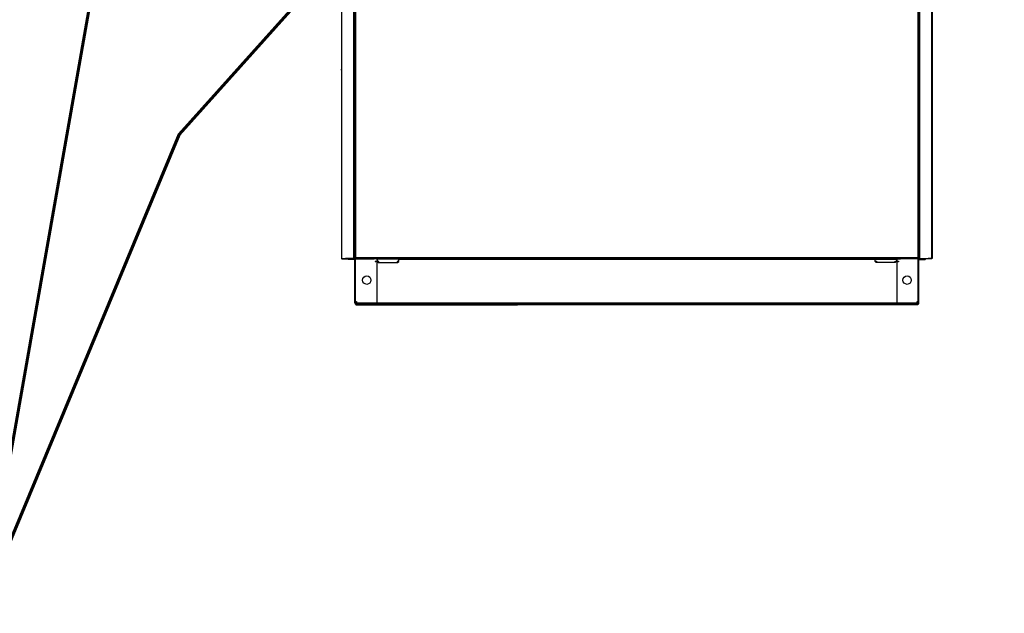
# Model space of a CAD drawing. Extents: x -543332 to -323966, y -9028 to 137422.
# Tile 196 of 250: x -406889 to -406838, y 29151 to 29181. Entities that reach past the tile are written whole.
import ezdxf

# ---------------------------------------------------------------- set-up
doc = ezdxf.new("R2010")
doc.units = 0
doc.header["$MEASUREMENT"] = 0
doc.layers.get('0').update_dxf_attribs({"color": 8})
doc.layers.add('$ IE_OPISY', color=7, linetype='Continuous', lineweight=25)
doc.styles.add('ROMANS', font='romans.shx', dxfattribs={"width": 0.85})

msp = doc.modelspace()

# ---------------------------------------------------------------- linework, layer by layer
for p, q in [((-406871.52, 29175.63), (-406871.52, 29210.416)), ((-406842.179, 29175.63), (-406842.179, 29210.416)), ((-406872.162, 29184.068), (-406872.162, 29168.917)), ((-406872.139, 29168.917), (-406872.139, 29184.064)), ((-406871.481, 29175.561), (-406871.481, 29184.06)), ((-406871.464, 29175.548), (-406871.464, 29184.06)), ((-406871.425, 29175.595), (-406871.425, 29184.081)), ((-406842.274, 29175.595), (-406842.274, 29184.081)), ((-406842.235, 29175.548), (-406842.235, 29184.06)), ((-406842.218, 29175.561), (-406842.218, 29184.06)), ((-406841.56, 29168.917), (-406841.56, 29184.064)), ((-406841.537, 29184.068), (-406841.537, 29168.917)), ((-406872.16, 29178.672), (-406872.16, 29178.722)), ((-406841.539, 29178.672), (-406841.539, 29178.722)), ((-406871.52, 29168.902), (-406871.52, 29175.625)), ((-406871.518, 29175.625), (-406871.518, 29175.63)), ((-406871.481, 29168.917), (-406871.481, 29175.561)), ((-406871.464, 29168.823), (-406871.464, 29175.548)), ((-406871.425, 29168.941), (-406871.425, 29175.595)), ((-406842.274, 29168.941), (-406842.274, 29175.595)), ((-406842.235, 29168.823), (-406842.235, 29175.548)), ((-406842.218, 29168.917), (-406842.218, 29175.561)), ((-406842.181, 29175.625), (-406842.181, 29175.63)), ((-406842.179, 29168.902), (-406842.179, 29175.625)), ((-406871.425, 29168.941), (-406871.425, 29170.236)), ((-406842.274, 29168.941), (-406842.274, 29170.236)), ((-406871.481, 29168.917), (-406871.481, 29169.445)), ((-406842.218, 29168.917), (-406842.218, 29169.445)), ((-406872.162, 29168.934), (-406872.155, 29168.934)), ((-406872.155, 29168.917), (-406872.162, 29168.917)), ((-406872.155, 29168.934), (-406872.155, 29168.927)), ((-406872.155, 29168.927), (-406872.147, 29168.927)), ((-406872.155, 29168.917), (-406872.155, 29168.909)), ((-406872.155, 29168.909), (-406872.148, 29168.909)), ((-406872.148, 29168.902), (-406872.148, 29168.909)), ((-406872.148, 29168.902), (-406871.943, 29168.902)), ((-406872.147, 29168.927), (-406872.147, 29168.917)), ((-406872.139, 29168.917), (-406872.147, 29168.917)), ((-406872.139, 29168.917), (-406871.958, 29168.917)), ((-406871.455, 29168.917), (-406871.958, 29168.917)), ((-406871.935, 29168.902), (-406871.943, 29168.902)), ((-406871.937, 29168.902), (-406871.52, 29168.902)), ((-406871.795, 29168.86), (-406871.836, 29168.901)), ((-406871.769, 29168.86), (-406871.795, 29168.86)), ((-406871.785, 29168.901), (-406871.785, 29168.902)), ((-406871.479, 29168.86), (-406871.769, 29168.86)), ((-406871.505, 29168.902), (-406871.52, 29168.902)), ((-406871.505, 29168.917), (-406871.505, 29168.902)), ((-406871.481, 29168.893), (-406871.505, 29168.902)), ((-406871.464, 29168.893), (-406871.481, 29168.893)), ((-406871.479, 29168.86), (-406871.464, 29168.823)), ((-406871.464, 29168.927), (-406871.457, 29168.927)), ((-406871.464, 29168.917), (-406871.439, 29168.917)), ((-406871.464, 29168.708), (-406871.464, 29168.879)), ((-406871.464, 29166.591), (-406871.464, 29168.708)), ((-406871.457, 29168.927), (-406871.457, 29168.934)), ((-406871.457, 29168.934), (-406871.439, 29168.934)), ((-406871.448, 29168.902), (-406871.448, 29168.927)), ((-406871.448, 29168.927), (-406871.432, 29168.927)), ((-406871.448, 29168.902), (-406871.439, 29168.902)), ((-406871.439, 29168.934), (-406871.439, 29168.917)), ((-406871.432, 29168.934), (-406871.439, 29168.934)), ((-406871.439, 29168.902), (-406871.439, 29168.909)), ((-406871.439, 29168.909), (-406871.432, 29168.909)), ((-406871.439, 29168.902), (-406871.382, 29168.902)), ((-406871.434, 29168.902), (-406871.034, 29168.902)), ((-406871.434, 29168.708), (-406871.434, 29168.902)), ((-406871.434, 29166.591), (-406871.434, 29168.708)), ((-406871.432, 29168.934), (-406871.432, 29168.941)), ((-406871.432, 29168.941), (-406871.425, 29168.941)), ((-406871.432, 29168.909), (-406871.432, 29168.934)), ((-406871.425, 29168.934), (-406871.432, 29168.934)), ((-406871.425, 29168.941), (-406871.425, 29168.934)), ((-406871.425, 29168.941), (-406863.044, 29168.941)), ((-406842.274, 29168.941), (-406871.425, 29168.941)), ((-406871.385, 29168.902), (-406870.715, 29168.902)), ((-406871.034, 29168.902), (-406870.474, 29168.902)), ((-406863.044, 29168.902), (-406870.513, 29168.902)), ((-406870.327, 29168.902), (-406870.327, 29168.678)), ((-406870.327, 29168.678), (-406870.327, 29166.629)), ((-406870.306, 29168.902), (-406870.306, 29168.758)), ((-406870.306, 29168.902), (-406870.306, 29168.888)), ((-406870.306, 29168.888), (-406869.199, 29168.888)), ((-406863.044, 29168.873), (-406870.306, 29168.873)), ((-406870.306, 29168.758), (-406870.249, 29168.701)), ((-406870.249, 29168.701), (-406869.256, 29168.701)), ((-406869.256, 29168.701), (-406869.199, 29168.758)), ((-406869.199, 29168.758), (-406869.199, 29168.902)), ((-406869.199, 29168.902), (-406843.186, 29168.902)), ((-406869.199, 29168.873), (-406843.393, 29168.873)), ((-406844.5, 29168.758), (-406844.5, 29168.902)), ((-406843.393, 29168.888), (-406844.5, 29168.888)), ((-406844.443, 29168.701), (-406844.5, 29168.758)), ((-406843.45, 29168.701), (-406844.443, 29168.701)), ((-406843.393, 29168.758), (-406843.45, 29168.701)), ((-406843.393, 29168.902), (-406843.393, 29168.758)), ((-406843.393, 29168.902), (-406843.393, 29168.888)), ((-406843.373, 29168.902), (-406843.373, 29168.678)), ((-406843.373, 29168.678), (-406843.373, 29166.629)), ((-406842.666, 29168.902), (-406843.226, 29168.902)), ((-406842.315, 29168.902), (-406842.985, 29168.902)), ((-406842.265, 29168.902), (-406842.666, 29168.902)), ((-406842.26, 29168.902), (-406842.317, 29168.902)), ((-406842.267, 29168.941), (-406842.274, 29168.941)), ((-406842.274, 29168.941), (-406842.274, 29168.934)), ((-406842.274, 29168.934), (-406842.267, 29168.934)), ((-406842.267, 29168.934), (-406842.267, 29168.941)), ((-406842.267, 29168.909), (-406842.267, 29168.934)), ((-406842.267, 29168.934), (-406842.26, 29168.934)), ((-406842.251, 29168.927), (-406842.267, 29168.927)), ((-406842.26, 29168.909), (-406842.267, 29168.909)), ((-406842.265, 29168.708), (-406842.265, 29168.902)), ((-406842.265, 29166.591), (-406842.265, 29168.708)), ((-406842.242, 29168.934), (-406842.26, 29168.934)), ((-406842.26, 29168.934), (-406842.26, 29168.917)), ((-406842.235, 29168.917), (-406842.26, 29168.917)), ((-406842.26, 29168.902), (-406842.26, 29168.909)), ((-406842.251, 29168.902), (-406842.26, 29168.902)), ((-406842.251, 29168.902), (-406842.251, 29168.927)), ((-406842.244, 29168.917), (-406841.741, 29168.917)), ((-406842.242, 29168.927), (-406842.242, 29168.934)), ((-406842.235, 29168.927), (-406842.242, 29168.927)), ((-406842.235, 29168.893), (-406842.218, 29168.893)), ((-406842.235, 29168.708), (-406842.235, 29168.879)), ((-406842.22, 29168.86), (-406842.235, 29168.823)), ((-406842.235, 29166.591), (-406842.235, 29168.708)), ((-406842.22, 29168.86), (-406841.93, 29168.86)), ((-406842.218, 29168.893), (-406842.194, 29168.902)), ((-406842.194, 29168.917), (-406842.194, 29168.902)), ((-406842.194, 29168.902), (-406842.179, 29168.902)), ((-406841.762, 29168.902), (-406842.179, 29168.902)), ((-406841.93, 29168.86), (-406841.904, 29168.86)), ((-406841.914, 29168.901), (-406841.914, 29168.902)), ((-406841.904, 29168.86), (-406841.863, 29168.901)), ((-406841.764, 29168.902), (-406841.756, 29168.902)), ((-406841.551, 29168.902), (-406841.756, 29168.902)), ((-406841.56, 29168.917), (-406841.741, 29168.917)), ((-406841.56, 29168.917), (-406841.552, 29168.917)), ((-406841.544, 29168.927), (-406841.552, 29168.927)), ((-406841.552, 29168.927), (-406841.552, 29168.917)), ((-406841.551, 29168.902), (-406841.551, 29168.909)), ((-406841.544, 29168.909), (-406841.551, 29168.909)), ((-406841.537, 29168.934), (-406841.544, 29168.934)), ((-406841.544, 29168.934), (-406841.544, 29168.927)), ((-406841.544, 29168.917), (-406841.544, 29168.909)), ((-406841.544, 29168.917), (-406841.537, 29168.917)), ((-406863.044, 29166.591), (-406871.464, 29166.591)), ((-406871.464, 29166.591), (-406863.044, 29166.591)), ((-406871.449, 29166.591), (-406871.449, 29166.563)), ((-406871.429, 29166.574), (-406871.449, 29166.574)), ((-406871.429, 29166.591), (-406871.429, 29166.574)), ((-406871.422, 29166.591), (-406871.422, 29166.553)), ((-406871.422, 29166.574), (-406863.044, 29166.574)), ((-406842.277, 29166.574), (-406871.422, 29166.574)), ((-406870.327, 29166.629), (-406870.365, 29166.591)), ((-406870.365, 29166.591), (-406842.235, 29166.591)), ((-406842.235, 29166.591), (-406870.365, 29166.591)), ((-406843.373, 29166.629), (-406843.335, 29166.591)), ((-406842.277, 29166.591), (-406842.277, 29166.553)), ((-406842.27, 29166.591), (-406842.27, 29166.574)), ((-406842.27, 29166.574), (-406842.25, 29166.574)), ((-406842.25, 29166.591), (-406842.25, 29166.563)), ((-406871.424, 29166.539), (-406870.402, 29166.539)), ((-406871.413, 29166.539), (-406871.413, 29166.506)), ((-406871.413, 29166.506), (-406871.41, 29166.503)), ((-406871.41, 29166.503), (-406871.368, 29166.503)), ((-406871.368, 29166.503), (-406871.364, 29166.507)), ((-406871.364, 29166.509), (-406871.364, 29166.518)), ((-406871.364, 29166.518), (-406871.285, 29166.518)), ((-406871.364, 29166.507), (-406871.364, 29166.509)), ((-406871.285, 29166.518), (-406871.285, 29166.509)), ((-406871.285, 29166.509), (-406871.279, 29166.503)), ((-406871.279, 29166.503), (-406871.239, 29166.503)), ((-406871.239, 29166.503), (-406871.233, 29166.509)), ((-406871.233, 29166.509), (-406871.233, 29166.539)), ((-406871.227, 29166.503), (-406871.227, 29166.539)), ((-406871.227, 29166.539), (-406843.297, 29166.539)), ((-406871.227, 29166.503), (-406870.404, 29166.503)), ((-406843.295, 29166.503), (-406871.227, 29166.503)), ((-406870.404, 29166.503), (-406863.044, 29166.503)), ((-406863.044, 29166.539), (-406870.402, 29166.539)), ((-406842.276, 29166.539), (-406843.297, 29166.539)), ((-406842.472, 29166.503), (-406843.295, 29166.503)), ((-406842.472, 29166.503), (-406842.472, 29166.539)), ((-406842.466, 29166.509), (-406842.466, 29166.539)), ((-406842.46, 29166.503), (-406842.466, 29166.509)), ((-406842.42, 29166.503), (-406842.46, 29166.503)), ((-406842.414, 29166.509), (-406842.42, 29166.503)), ((-406842.336, 29166.518), (-406842.414, 29166.518)), ((-406842.414, 29166.518), (-406842.414, 29166.509)), ((-406842.336, 29166.509), (-406842.336, 29166.518)), ((-406842.336, 29166.507), (-406842.336, 29166.509)), ((-406842.331, 29166.503), (-406842.336, 29166.507)), ((-406842.289, 29166.503), (-406842.331, 29166.503)), ((-406842.286, 29166.506), (-406842.289, 29166.503)), ((-406842.286, 29166.539), (-406842.286, 29166.506))]:
    msp.add_line(p, q)
for centre, radius in [((-406870.396, 29168.758), 0.0158), ((-406870.249, 29168.758), 0.0158), ((-406869.256, 29168.758), 0.0158), ((-406844.443, 29168.758), 0.0158), ((-406843.45, 29168.758), 0.0158), ((-406843.303, 29168.758), 0.0158), ((-406870.857, 29167.795), 0.222), ((-406842.842, 29167.795), 0.222), ((-406871.397, 29166.668), 0.0158), ((-406842.302, 29166.668), 0.0158)]:
    msp.add_circle(centre, radius)
for centre, radius, start, end in [((-406871.338, 29166.594), 0.0938, 192.4383, 216.1269), ((-406842.362, 29166.594), 0.0938, 323.8731, 347.5617), ((-406871.402, 29166.586), 0.0522, 206.8697, 245.7021), ((-406842.297, 29166.586), 0.0522, 294.2979, 333.1303)]:
    msp.add_arc(centre, radius, start, end)

# ---------------------------------------------------------------- texts
at = {"layer": '$ IE_OPISY', "color": 7, "lineweight": -2, "style": 'ROMANS', "oblique": 10, "width": 0.8}
msp.add_text('proj. rozdzielnica RG2 - na parterze', height=170.1, dxfattribs=at).set_placement((-407432.829, 29086.243))

doc.saveas('drawing.dxf')
